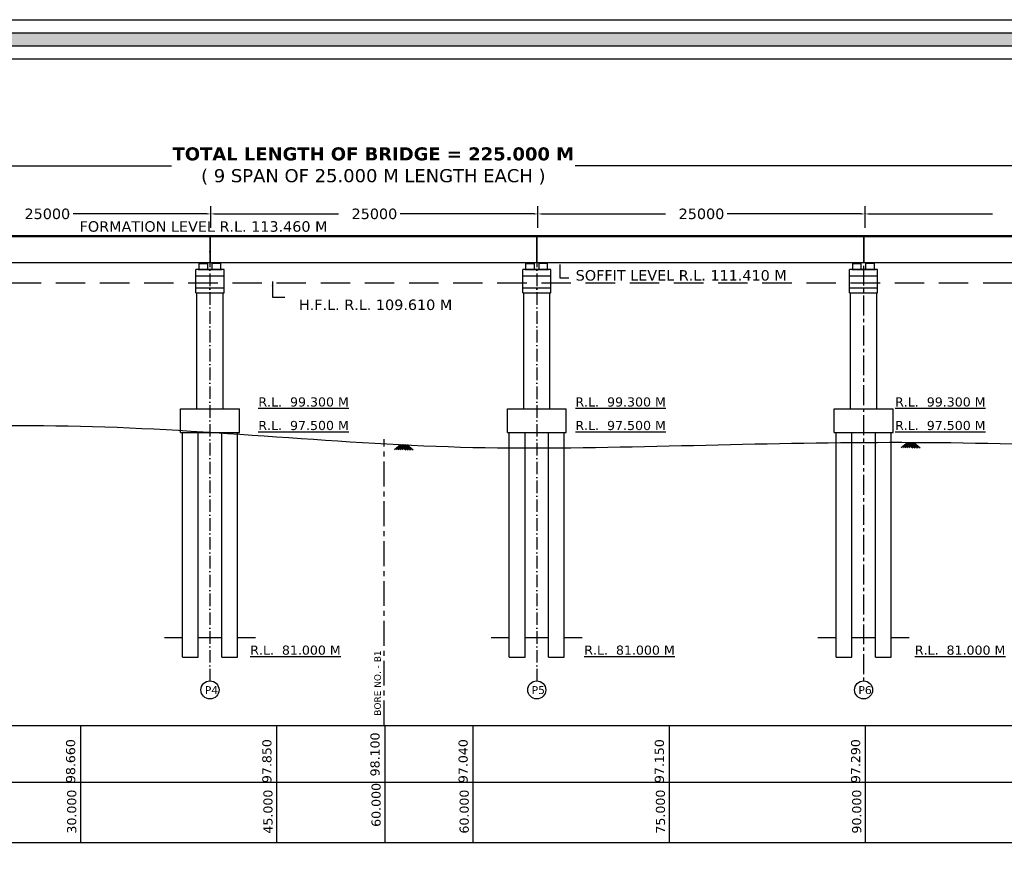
# Model space of a CAD drawing. Header units: millimetres. Extents: x -7746077780 to -3844657605, y -13315294818 to -6656873469.
# Tile 15 of 130: x -3872754299 to -3872716669, y -6657922829 to -6657890148. Entities that reach past the tile are written whole.
import ezdxf

# ---------------------------------------------------------------- set-up
doc = ezdxf.new("R2010")
doc.units = ezdxf.units.MM
doc.header["$MEASUREMENT"] = 0
for name, pattern in [('ACAD_ISO10W100', [18, 12, -3, 0, -3]), ('CENTER', [50.8, 31.75, -6.35, 6.35, -6.35]), ('CENTER2', [28.575, 19.05, -3.175, 3.175, -3.175]), ('DASED', [0.375, 0.25, -0.125])]:
    doc.linetypes.add(name, pattern=pattern)
for name, color, linetype in [('CHAINAGE', 7, 'Continuous'), ('GROUND_LVL', 114, 'Continuous'), ('SECTION', 7, 'Continuous'), ('TEX', 6, 'Continuous')]:
    doc.layers.add(name, color=color, linetype=linetype)
doc.styles.get("Standard").update_dxf_attribs({"font": 'verdana.ttf', "height": 250})
doc.dimstyles.new('ISO-25--------2', dxfattribs={"dimtxt": 200, "dimasz": 150, "dimexe": 300, "dimexo": 300, "dimgap": 0.02, "dimtad": 0, "dimtih": 1, "dimtoh": 1, "dimdec": 0, "dimlfac": 2, "dimdsep": 46, "dimtxsty": 'Standard', "dimcen": 150, "dimclrd": 1, "dimclre": 1, "dimclrt": 1, "dimadec": 0, "dimazin": 0, "dimtfac": 1, "dimtdec": 0, "dimtmove": 2, "dimatfit": 3, "dimfxl": 0, "dimarcsym": 0})

msp = doc.modelspace()

# ---------------------------------------------------------------- hatches: boundary and pattern name
at = {"ltscale": 0.05}
for points in [[(-3872747377.034764, -6657899449.160288), (-3872747277.034764, -6657899449.160288), (-3872747277.034764, -6657899471.160288), (-3872747377.034764, -6657899471.160288)], [(-3872747177.034764, -6657899449.160288), (-3872747277.034764, -6657899449.160288), (-3872747277.034764, -6657899471.160288), (-3872747177.034764, -6657899471.160288)], [(-3872746877.034764, -6657899449.160288), (-3872746777.034764, -6657899449.160288), (-3872746777.034764, -6657899471.160288), (-3872746877.034764, -6657899471.160288)], [(-3872746677.034763, -6657899449.160288), (-3872746777.034764, -6657899449.160288), (-3872746777.034763, -6657899471.160288), (-3872746677.034763, -6657899471.160288)], [(-3872734887.034764, -6657899449.1756), (-3872734787.034763, -6657899449.1756), (-3872734787.034764, -6657899471.1756), (-3872734887.034764, -6657899471.1756)], [(-3872734687.034763, -6657899449.1756), (-3872734787.034763, -6657899449.1756), (-3872734787.034763, -6657899471.1756), (-3872734687.034763, -6657899471.1756)], [(-3872734387.034763, -6657899449.1756), (-3872734287.034763, -6657899449.1756), (-3872734287.034763, -6657899471.1756), (-3872734387.034763, -6657899471.1756)], [(-3872734187.034763, -6657899449.1756), (-3872734287.034763, -6657899449.1756), (-3872734287.034763, -6657899471.1756), (-3872734187.034763, -6657899471.1756)], [(-3872722397.034763, -6657899449.190912), (-3872722297.034763, -6657899449.190912), (-3872722297.034763, -6657899471.190912), (-3872722397.034763, -6657899471.190912)], [(-3872722197.034763, -6657899449.190912), (-3872722297.034763, -6657899449.190912), (-3872722297.034763, -6657899471.190912), (-3872722197.034763, -6657899471.190912)], [(-3872721897.034763, -6657899449.190912), (-3872721797.034763, -6657899449.190912), (-3872721797.034763, -6657899471.190912), (-3872721897.034763, -6657899471.190912)], [(-3872721697.034762, -6657899449.190912), (-3872721797.034763, -6657899449.190912), (-3872721797.034762, -6657899471.190912), (-3872721697.034762, -6657899471.190912)]]:
    msp.add_hatch(color=251, dxfattribs=at).paths.add_polyline_path(points)
at = {"layer": 'TEX', "ltscale": 30}
h = msp.add_hatch(color=256, dxfattribs=at)
h.paths.add_polyline_path([(-3872820887.446477, -6657890648.028055), (-3872668906.551363, -6657890648.028055), (-3872668906.551363, -6657981133.218585), (-3872820887.446477, -6657981133.218585)])
h.paths.add_polyline_path([(-3872820387.446477, -6657891148.028055), (-3872669406.551363, -6657891148.028055), (-3872669406.551363, -6657980633.218585), (-3872820387.446477, -6657980633.218585)], flags=16)

# ---------------------------------------------------------------- linework, layer by layer
at = {"color": 251}
for p, q in [((-3872747032.034762, -6657898411.652165), (-3872759512.034765, -6657898411.636853)), ((-3872734542.034762, -6657898411.667478), (-3872747022.034764, -6657898411.652165)), ((-3872722052.034761, -6657898411.68279), (-3872734532.034764, -6657898411.667478)), ((-3872709562.034761, -6657898411.698102), (-3872722042.034763, -6657898411.68279))]:
    msp.add_line(p, q, dxfattribs=at)
at = {"color": 251, "ltscale": 0.05}
for p, q in [((-3872747032.034762, -6657898449.23117), (-3872759512.034764, -6657898449.215852)), ((-3872747032.034762, -6657898411.652165), (-3872747032.034762, -6657899449.131162)), ((-3872747022.034764, -6657898411.652165), (-3872747022.034764, -6657899449.131162)), ((-3872734542.034762, -6657898449.246482), (-3872747022.034764, -6657898449.231164)), ((-3872734542.034762, -6657898411.667478), (-3872734542.034762, -6657899449.146474)), ((-3872734532.034764, -6657898411.667478), (-3872734532.034764, -6657899449.146474)), ((-3872722052.034761, -6657898449.261794), (-3872734532.034763, -6657898449.246476)), ((-3872722052.034761, -6657898411.68279), (-3872722052.034761, -6657899449.161786)), ((-3872722042.034763, -6657898411.68279), (-3872722042.034763, -6657899449.161786)), ((-3872709562.034761, -6657898449.277106), (-3872722042.034763, -6657898449.261788)), ((-3872747032.034762, -6657899449.131162), (-3872759512.034765, -6657899449.215852)), ((-3872747439.534764, -6657899699.160288), (-3872747439.534764, -6657899471.160288)), ((-3872747439.534764, -6657899471.160288), (-3872747114.534764, -6657899471.160288)), ((-3872747277.034764, -6657899449.160288), (-3872747377.034765, -6657899449.160288)), ((-3872747377.034764, -6657899449.160288), (-3872747377.034764, -6657899471.160288)), ((-3872747277.034764, -6657899449.160288), (-3872747177.034764, -6657899449.160288)), ((-3872747277.034764, -6657899449.160288), (-3872747277.034764, -6657899471.160288)), ((-3872747277.034764, -6657899449.160288), (-3872747277.034764, -6657899471.160288)), ((-3872747177.034764, -6657899449.160288), (-3872747177.034764, -6657899471.160288)), ((-3872747114.534764, -6657899699.160288), (-3872747114.534764, -6657899471.160288)), ((-3872734542.034762, -6657899449.146474), (-3872747022.034764, -6657899449.231164)), ((-3872746939.534764, -6657899699.160288), (-3872746939.534764, -6657899471.160288)), ((-3872746614.534764, -6657899471.160288), (-3872746939.534764, -6657899471.160288)), ((-3872746777.034764, -6657899449.160288), (-3872746877.034764, -6657899449.160288)), ((-3872746877.034764, -6657899449.160288), (-3872746877.034764, -6657899471.160288)), ((-3872746777.034764, -6657899449.160288), (-3872746777.034764, -6657899471.160288)), ((-3872746777.034764, -6657899449.160288), (-3872746677.034763, -6657899449.160288)), ((-3872746777.034764, -6657899449.160288), (-3872746777.034764, -6657899471.160288)), ((-3872746677.034763, -6657899449.160288), (-3872746677.034763, -6657899471.160288)), ((-3872746614.534764, -6657899699.160288), (-3872746614.534764, -6657899471.160288)), ((-3872734949.534763, -6657899699.1756), (-3872734949.534763, -6657899471.1756)), ((-3872734949.534763, -6657899471.1756), (-3872734624.534763, -6657899471.1756)), ((-3872734787.034763, -6657899449.1756), (-3872734887.034764, -6657899449.1756)), ((-3872734887.034764, -6657899449.1756), (-3872734887.034764, -6657899471.1756)), ((-3872734787.034763, -6657899449.1756), (-3872734687.034763, -6657899449.1756)), ((-3872734787.034763, -6657899449.1756), (-3872734787.034763, -6657899471.1756)), ((-3872734787.034763, -6657899449.1756), (-3872734787.034763, -6657899471.1756)), ((-3872734687.034763, -6657899449.1756), (-3872734687.034763, -6657899471.1756)), ((-3872734624.534763, -6657899699.1756), (-3872734624.534763, -6657899471.1756)), ((-3872722052.034761, -6657899449.161786), (-3872734532.034764, -6657899449.246476)), ((-3872734449.534763, -6657899699.1756), (-3872734449.534763, -6657899471.1756)), ((-3872734124.534763, -6657899471.1756), (-3872734449.534763, -6657899471.1756)), ((-3872734287.034763, -6657899449.1756), (-3872734387.034763, -6657899449.1756)), ((-3872734387.034763, -6657899449.1756), (-3872734387.034763, -6657899471.1756)), ((-3872734287.034763, -6657899449.1756), (-3872734287.034763, -6657899471.1756)), ((-3872734287.034763, -6657899449.1756), (-3872734187.034762, -6657899449.1756)), ((-3872734287.034763, -6657899449.1756), (-3872734287.034763, -6657899471.1756)), ((-3872734187.034763, -6657899449.1756), (-3872734187.034763, -6657899471.1756)), ((-3872734124.534763, -6657899699.1756), (-3872734124.534763, -6657899471.1756)), ((-3872722459.534763, -6657899699.190912), (-3872722459.534763, -6657899471.190912)), ((-3872722459.534763, -6657899471.190912), (-3872722134.534763, -6657899471.190912)), ((-3872722297.034763, -6657899449.190912), (-3872722397.034764, -6657899449.190912)), ((-3872722397.034763, -6657899449.190912), (-3872722397.034763, -6657899471.190912)), ((-3872722297.034763, -6657899449.190912), (-3872722197.034763, -6657899449.190912)), ((-3872722297.034763, -6657899449.190912), (-3872722297.034763, -6657899471.190912)), ((-3872722297.034763, -6657899449.190912), (-3872722297.034763, -6657899471.190912)), ((-3872722197.034763, -6657899449.190912), (-3872722197.034763, -6657899471.190912)), ((-3872722134.534763, -6657899699.190912), (-3872722134.534763, -6657899471.190912)), ((-3872709562.034761, -6657899449.177098), (-3872722042.034763, -6657899449.261788)), ((-3872721959.534763, -6657899699.190912), (-3872721959.534763, -6657899471.190912)), ((-3872721634.534763, -6657899471.190912), (-3872721959.534763, -6657899471.190912)), ((-3872721797.034763, -6657899449.190912), (-3872721897.034763, -6657899449.190912)), ((-3872721897.034763, -6657899449.190912), (-3872721897.034763, -6657899471.190912)), ((-3872721797.034763, -6657899449.190912), (-3872721797.034763, -6657899471.190912)), ((-3872721797.034763, -6657899449.190912), (-3872721697.034762, -6657899449.190912)), ((-3872721797.034763, -6657899449.190912), (-3872721797.034763, -6657899471.190912)), ((-3872721697.034762, -6657899449.190912), (-3872721697.034762, -6657899471.190912)), ((-3872721634.534763, -6657899699.190912), (-3872721634.534763, -6657899471.190912)), ((-3872746489.534764, -6657899699.160288), (-3872747564.534764, -6657899699.160289)), ((-3872747564.534763, -6657900599.160283), (-3872747564.534764, -6657899699.160289)), ((-3872747477.034764, -6657899699.160288), (-3872746577.034764, -6657899699.160288)), ((-3872746489.534764, -6657900599.160284), (-3872746489.534765, -6657899699.160288)), ((-3872735074.534762, -6657900599.175595), (-3872735074.534764, -6657899699.175601)), ((-3872733999.534763, -6657899699.1756), (-3872735074.534763, -6657899699.175601)), ((-3872734987.034764, -6657899699.1756), (-3872734087.034763, -6657899699.1756)), ((-3872733999.534763, -6657900599.175596), (-3872733999.534764, -6657899699.1756)), ((-3872721509.534763, -6657899699.190912), (-3872722584.534763, -6657899699.190913)), ((-3872722584.534762, -6657900599.190907), (-3872722584.534763, -6657899699.190913)), ((-3872722497.034763, -6657899699.190912), (-3872721597.034763, -6657899699.190912)), ((-3872721509.534763, -6657900599.190908), (-3872721509.534764, -6657899699.190912)), ((-3872747564.534764, -6657899949.160284), (-3872746489.534764, -6657899949.160284)), ((-3872735074.534763, -6657899949.175596), (-3872733999.534764, -6657899949.175596)), ((-3872722584.534763, -6657899949.190908), (-3872721509.534763, -6657899949.190908)), ((-3872747564.534763, -6657900399.160283), (-3872746489.534764, -6657900399.160283)), ((-3872747564.534763, -6657900599.160283), (-3872746489.534764, -6657900599.160284)), ((-3872747527.034763, -6657905030.863013), (-3872747527.034765, -6657900599.160283)), ((-3872746527.034763, -6657905030.863013), (-3872746527.034764, -6657900599.160284)), ((-3872735074.534762, -6657900399.175595), (-3872733999.534763, -6657900399.175595)), ((-3872735074.534762, -6657900599.175595), (-3872733999.534763, -6657900599.175596)), ((-3872735037.034763, -6657905030.832389), (-3872735037.034764, -6657900599.175595)), ((-3872734037.034763, -6657905030.832389), (-3872734037.034763, -6657900599.175596)), ((-3872722584.534762, -6657900399.190907), (-3872721509.534763, -6657900399.190907)), ((-3872722584.534762, -6657900599.190907), (-3872721509.534763, -6657900599.190908)), ((-3872722547.034762, -6657905030.847701), (-3872722547.034764, -6657900599.190907)), ((-3872721547.034762, -6657905030.847701), (-3872721547.034763, -6657900599.190908)), ((-3872748152.034763, -6657905930.863012), (-3872748152.034763, -6657905030.863011)), ((-3872748152.034763, -6657905030.863011), (-3872745902.034763, -6657905030.863011)), ((-3872745902.034763, -6657905930.863011), (-3872745902.034762, -6657905030.863011)), ((-3872735662.034763, -6657905930.832388), (-3872735662.034762, -6657905030.832387)), ((-3872735662.034763, -6657905030.832387), (-3872733412.034762, -6657905030.832387)), ((-3872733412.034763, -6657905930.832387), (-3872733412.034762, -6657905030.832387)), ((-3872723172.034762, -6657905930.8477), (-3872723172.034762, -6657905030.847699)), ((-3872723172.034762, -6657905030.847699), (-3872720922.034762, -6657905030.847699)), ((-3872720922.034762, -6657905930.847699), (-3872720922.034761, -6657905030.847699)), ((-3872748152.034763, -6657905930.863012), (-3872745902.034763, -6657905930.863011)), ((-3872748077.034764, -6657914521.900053), (-3872748077.034763, -6657905930.863011)), ((-3872747477.034764, -6657914521.900053), (-3872747477.034763, -6657905930.863011)), ((-3872746577.034764, -6657914521.900051), (-3872746577.034762, -6657905930.863009)), ((-3872745977.034764, -6657914521.900051), (-3872745977.034762, -6657905930.863011)), ((-3872735662.034763, -6657905930.832388), (-3872733412.034762, -6657905930.832387)), ((-3872735587.034763, -6657914521.915365), (-3872735587.034763, -6657905930.832387)), ((-3872734987.034763, -6657914521.915365), (-3872734987.034763, -6657905930.832387)), ((-3872734087.034763, -6657914521.915363), (-3872734087.034762, -6657905930.832385)), ((-3872733487.034763, -6657914521.915363), (-3872733487.034762, -6657905930.832387)), ((-3872723172.034762, -6657905930.8477), (-3872720922.034762, -6657905930.847699)), ((-3872723097.034763, -6657914521.884741), (-3872723097.034762, -6657905930.847699)), ((-3872722497.034763, -6657914521.884741), (-3872722497.034762, -6657905930.847699)), ((-3872721597.034763, -6657914521.884739), (-3872721597.034761, -6657905930.847697)), ((-3872720997.034763, -6657914521.884739), (-3872720997.034761, -6657905930.847699)), ((-3872748769.600271, -6657913771.900052), (-3872748077.034764, -6657913771.900053)), ((-3872747477.034764, -6657913771.900051), (-3872746577.034763, -6657913771.900051)), ((-3872745977.034763, -6657913771.900051), (-3872745291.294452, -6657913771.900051)), ((-3872736279.60027, -6657913771.915364), (-3872735587.034764, -6657913771.915365)), ((-3872734987.034763, -6657913771.915363), (-3872734087.034763, -6657913771.915363)), ((-3872733487.034763, -6657913771.915363), (-3872732801.294452, -6657913771.915363)), ((-3872723789.60027, -6657913771.88474), (-3872723097.034763, -6657913771.884741)), ((-3872722497.034763, -6657913771.884739), (-3872721597.034762, -6657913771.884739)), ((-3872720997.034762, -6657913771.884739), (-3872720311.294451, -6657913771.884739)), ((-3872748077.034764, -6657914521.900052), (-3872747477.034765, -6657914521.900053)), ((-3872746577.034764, -6657914521.900051), (-3872745977.034764, -6657914521.900051)), ((-3872735587.034764, -6657914521.915364), (-3872734987.034764, -6657914521.915365)), ((-3872734087.034763, -6657914521.915363), (-3872733487.034763, -6657914521.915363)), ((-3872723097.034763, -6657914521.88474), (-3872722497.034764, -6657914521.884741)), ((-3872721597.034763, -6657914521.884739), (-3872720997.034763, -6657914521.884739))]:
    msp.add_line(p, q, dxfattribs=at)
at = {"color": 5, "linetype": 'CENTER', "lineweight": 30, "ltscale": 30}
msp.add_line((-3872740369.373386, -6657917138.540818), (-3872740369.373386, -6657906185.685377), dxfattribs=at)
at = {"layer": 'CHAINAGE', "color": 3}
for p, q in [((-3872819661.176485, -6657917138.541522), (-3872676979.664352, -6657917138.541523)), ((-3872819661.176485, -6657919299.154728), (-3872676979.664352, -6657919299.154729))]:
    msp.add_line(p, q, dxfattribs=at)
at = {"layer": 'CHAINAGE', "color": 241}
for p, q in [((-3872751981.145861, -6657917138.541522), (-3872751981.145862, -6657921620.238552)), ((-3872744480.99771, -6657917138.541522), (-3872744480.997711, -6657921620.238552)), ((-3872740347.865565, -6657917138.541522), (-3872740347.865565, -6657921620.238552)), ((-3872736980.849559, -6657917138.541522), (-3872736980.84956, -6657921620.238552)), ((-3872729480.701408, -6657917138.541522), (-3872729480.701409, -6657921620.238552)), ((-3872721980.553257, -6657917138.541522), (-3872721980.553258, -6657921620.238552))]:
    msp.add_line(p, q, dxfattribs=at)
at = {"layer": 'GROUND_LVL'}
for p, q in [((-3872739743.814864, -6657906408.109906), (-3872739979.128647, -6657906602.117077)), ((-3872739665.179861, -6657906408.109907), (-3872739900.493643, -6657906602.117077)), ((-3872739603.332106, -6657906408.109906), (-3872739838.645889, -6657906602.117077)), ((-3872739776.837148, -6657906408.109906), (-3872739541.523363, -6657906602.117077)), ((-3872739533.753381, -6657906408.109905), (-3872739769.067165, -6657906602.117077)), ((-3872739701.184091, -6657906408.109905), (-3872739465.870306, -6657906602.117077)), ((-3872739458.100324, -6657906408.109906), (-3872739693.414107, -6657906602.117077)), ((-3872739631.605366, -6657906408.109906), (-3872739396.291583, -6657906602.117077)), ((-3872739569.75761, -6657906408.109907), (-3872739334.443827, -6657906602.117077)), ((-3872739491.122607, -6657906408.109906), (-3872739255.808824, -6657906602.117077)), ((-3872720369.427372, -6657906330.513627), (-3872720604.741155, -6657906524.520798)), ((-3872720290.792368, -6657906330.513628), (-3872720526.106151, -6657906524.520798)), ((-3872720228.944613, -6657906330.513627), (-3872720464.258397, -6657906524.520798)), ((-3872720402.449655, -6657906330.513627), (-3872720167.13587, -6657906524.520798)), ((-3872720159.365888, -6657906330.513626), (-3872720394.679673, -6657906524.520798)), ((-3872720326.796598, -6657906330.513626), (-3872720091.482813, -6657906524.520798)), ((-3872720083.712831, -6657906330.513627), (-3872720319.026614, -6657906524.520798)), ((-3872720257.217873, -6657906330.513627), (-3872720021.90409, -6657906524.520798)), ((-3872720195.370118, -6657906330.513628), (-3872719960.056334, -6657906524.520798)), ((-3872720116.735115, -6657906330.513627), (-3872719881.421331, -6657906524.520798))]:
    msp.add_line(p, q, dxfattribs=at)
msp.add_spline([(-3872811982.331068, -6657902246.900051), (-3872804807.182917, -6657902446.900051), (-3872796982.034766, -6657902596.900051), (-3872789481.886615, -6657903231.900051), (-3872781981.738464, -6657903273.951173), (-3872774481.590313, -6657904766.900052), (-3872766981.442163, -6657905691.900054), (-3872751981.145861, -6657905691.900052), (-3872744480.99771, -6657906096.900052), (-3872736980.849559, -6657906501.900052), (-3872729480.701408, -6657906446.900052), (-3872714480.405107, -6657906446.900052), (-3872706980.256956, -6657906481.900053), (-3872699480.108805, -6657904959.400054), (-3872691979.960654, -6657904251.900053), (-3872684479.812503, -6657902446.900053), (-3872677304.664352, -6657901146.900053)], degree=3, dxfattribs=at)
at = {"layer": 'SECTION', "color": 6, "ltscale": 20}
for centre in [(-3872747027.034763, -6657915776.134005), (-3872734537.034763, -6657915776.149317), (-3872722047.034762, -6657915776.118692)]:
    msp.add_circle(centre, 346.207173, dxfattribs=at)
at = {"layer": 'TEX', "color": 1, "ltscale": 20}
for p, q in [((-3872796842.092493, -6657895741.659313), (-3872748493.260739, -6657895741.659313)), ((-3872684727.03476, -6657895741.659313), (-3872733075.866515, -6657895741.659313))]:
    msp.add_line(p, q, dxfattribs=at)
at = {"layer": 'TEX', "color": 1, "ltscale": 30}
for p, q in [((-3872747142.034769, -6657897575.915473), (-3872752260.75528, -6657897575.915473)), ((-3872746992.034769, -6657898111.064999), (-3872746992.034769, -6657897275.915473)), ((-3872746992.034769, -6657898111.049685), (-3872746992.034769, -6657897275.915473)), ((-3872746842.034769, -6657897575.915473), (-3872742120.101904, -6657897575.915473)), ((-3872734642.03477, -6657897575.915473), (-3872739760.755281, -6657897575.915473)), ((-3872734492.03477, -6657898111.064999), (-3872734492.03477, -6657897275.915473)), ((-3872734492.03477, -6657898111.049685), (-3872734492.03477, -6657897275.915473)), ((-3872734342.03477, -6657897575.915473), (-3872729620.101905, -6657897575.915473)), ((-3872722142.03477, -6657897575.915473), (-3872727260.755282, -6657897575.915473)), ((-3872721992.03477, -6657898111.064999), (-3872721992.03477, -6657897275.915473)), ((-3872721992.03477, -6657898111.049685), (-3872721992.03477, -6657897275.915473)), ((-3872721842.03477, -6657897575.915473), (-3872717120.101906, -6657897575.915473))]:
    msp.add_line(p, q, dxfattribs=at)
at = {"layer": 'TEX', "color": 4, "linetype": 'ACAD_ISO10W100', "ltscale": 40}
for p, q in [((-3872747027.034763, -6657898412.193396), (-3872747027.034763, -6657915429.926831)), ((-3872734537.034762, -6657898412.208708), (-3872734537.034763, -6657915429.942143))]:
    msp.add_line(p, q, dxfattribs=at)
at = {"layer": 'TEX', "color": 4, "linetype": 'CENTER2', "ltscale": 40}
msp.add_line((-3872722047.034762, -6657898412.22402), (-3872722047.034762, -6657915429.911519), dxfattribs=at)
at = {"layer": 'TEX', "linetype": 'DASED', "ltscale": 4500}
msp.add_line((-3872811982.331068, -6657900216.900051), (-3872676139.324452, -6657900216.900051), dxfattribs=at)
at = {"layer": 'TEX', "ltscale": 20}
for points in [[(-3872821387.446477, -6657890148.028055), (-3872668406.551363, -6657890148.028055), (-3872668406.551363, -6657981633.218585), (-3872821387.446477, -6657981633.218585)], [(-3872820887.446477, -6657890648.028055), (-3872668906.551363, -6657890648.028055), (-3872668906.551363, -6657981133.218585), (-3872820887.446477, -6657981133.218585)], [(-3872820387.446477, -6657891148.028055), (-3872669406.551363, -6657891148.028055), (-3872669406.551363, -6657980633.218585), (-3872820387.446477, -6657980633.218585)], [(-3872819887.446477, -6657891648.028055), (-3872669906.551363, -6657891648.028055), (-3872669906.551363, -6657980133.218585), (-3872819887.446477, -6657980133.218585)], [(-3872819887.446477, -6657891648.028055), (-3872669906.551363, -6657891648.028055), (-3872669906.551363, -6657980133.218585), (-3872819887.446477, -6657980133.218585)], [(-3872819661.176484, -6657917138.541522), (-3872676983.825634, -6657917138.541522), (-3872676983.825634, -6657921620.238552), (-3872819661.176484, -6657921620.238552)]]:
    msp.add_lwpolyline(points, close=True, dxfattribs=at)
at = {"layer": 'TEX', "color": 1, "ltscale": 30}
for points in [[(-3872747142.034769, -6657897550.915473), (-3872747142.034769, -6657897600.915473), (-3872746992.034769, -6657897575.915473)], [(-3872746842.034769, -6657897550.915473), (-3872746842.034769, -6657897600.915473), (-3872746992.034769, -6657897575.915473)], [(-3872734642.03477, -6657897550.915473), (-3872734642.03477, -6657897600.915473), (-3872734492.03477, -6657897575.915473)], [(-3872734342.03477, -6657897550.915473), (-3872734342.03477, -6657897600.915473), (-3872734492.03477, -6657897575.915473)], [(-3872722142.03477, -6657897550.915473), (-3872722142.03477, -6657897600.915473), (-3872721992.03477, -6657897575.915473)], [(-3872721842.03477, -6657897550.915473), (-3872721842.03477, -6657897600.915473), (-3872721992.03477, -6657897575.915473)]]:
    msp.add_solid(points, dxfattribs=at)

# ---------------------------------------------------------------- texts
at = {"layer": 'CHAINAGE', "color": 5}
msp.add_text('BORE NO. - B1', height=250, rotation=90, dxfattribs=at).set_placement((-3872740496.614037, -6657916765.082656))
at = {"layer": 'CHAINAGE', "color": 241}
for s, p in [('98.660', (-3872752178.20795, -6657919341.20331)), ('97.850', (-3872744678.059799, -6657919341.20331)), ('98.100', (-3872740544.927653, -6657919084.43026)), ('97.040', (-3872737177.911648, -6657919341.203311)), ('97.150', (-3872729677.763497, -6657919341.203311)), ('97.290', (-3872722177.615346, -6657919341.203313))]:
    msp.add_text(s, height=350, rotation=90, dxfattribs=at).set_placement(p)
at = {"layer": 'CHAINAGE', "color": 241, "char_height": 350, "width": 1234.1875, "attachment_point": 7, "rotation": 90}
for s, insert in [('60.000', (-3872740496.984809, -6657921014.531244)), ('30.000', (-3872752130.265106, -6657921271.304295)), ('45.000', (-3872744630.116955, -6657921271.304295)), ('60.000', (-3872737129.968804, -6657921271.304296)), ('75.000', (-3872729629.820653, -6657921271.304296)), ('90.000', (-3872722129.672502, -6657921271.304297))]:
    msp.add_mtext(s, dxfattribs=dict(at, insert=insert))
at = {"layer": 'SECTION', "color": 6, "ltscale": 20, "char_height": 300, "width": 1023.99662256, "attachment_point": 1}
for s, insert in [('P4', (-3872747225.264293, -6657915633.414976)), ('P5', (-3872734735.264292, -6657915633.430288)), ('P6', (-3872722245.264292, -6657915633.399664))]:
    msp.add_mtext(s, dxfattribs=dict(at, insert=insert))
at = {"layer": 'TEX', "color": 1, "ltscale": 20, "attachment_point": 5}
for s, insert, char_height in [('{\\fVerdana|b1|i0|c0|p34;TOTAL LENGTH OF BRIDGE = 225.000 M \\P}( 9 SPAN OF 25.000 M LENGTH EACH )', (-3872740784.563627, -6657895741.659313), 500), ('FORMATION LEVEL R.L. 113.460 M', (-3872747272.292331, -6657898059.628168), 400), ('SOFFIT LEVEL R.L. 111.410 M', (-3872729016.828346, -6657899929.046353), 400), ('H.F.L. R.L. 109.610 M', (-3872740696.974647, -6657901053.462521), 400), ('{\\LR.L.  99.300 M}', (-3872743449.351781, -6657904768.232006), 350), ('{\\LR.L.  99.300 M}', (-3872731332.928013, -6657904768.216733), 350), ('{\\LR.L.  99.300 M}', (-3872719114.888328, -6657904768.216746), 350), ('{\\LR.L.  97.500 M}', (-3872743449.351781, -6657905668.232007), 350), ('{\\LR.L.  97.500 M}', (-3872731332.928013, -6657905668.216734), 350), ('{\\LR.L.  97.500 M}', (-3872719114.888328, -6657905668.216747), 350), ('{\\LR.L.  81.000 M}', (-3872743758.904558, -6657914259.269052), 350), ('{\\LR.L.  81.000 M}', (-3872730993.290543, -6657914259.284364), 350), ('{\\LR.L.  81.000 M}', (-3872718358.127289, -6657914259.253739), 350)]:
    msp.add_mtext(s, dxfattribs=dict(at, insert=insert, char_height=char_height))
at = {"layer": 'TEX', "color": 1, "ltscale": 30, "char_height": 400, "attachment_point": 5}
for insert in [(-3872753242.034768, -6657897575.915473), (-3872740742.034769, -6657897575.915473), (-3872728242.03477, -6657897575.915473)]:
    msp.add_mtext('25000', dxfattribs=dict(at, insert=insert))

# ---------------------------------------------------------------- leaders
at = {"layer": 'TEX', "color": 252, "ltscale": 20}
msp.add_leader([(-3872733651.879176, -6657899503.518179), (-3872733651.879176, -6657900018.599531), (-3872733309.200074, -6657900018.599531)], dimstyle='ISO-25--------2', override={"dimgap": 0.02, "dimtad": 0}, dxfattribs=at)
msp.add_leader([(-3872744641.357383, -6657900164.806589), (-3872744641.357383, -6657900761.065535), (-3872744171.357383, -6657900761.065535)], dimstyle='ISO-25--------2', dxfattribs=at)

doc.saveas('drawing.dxf')
